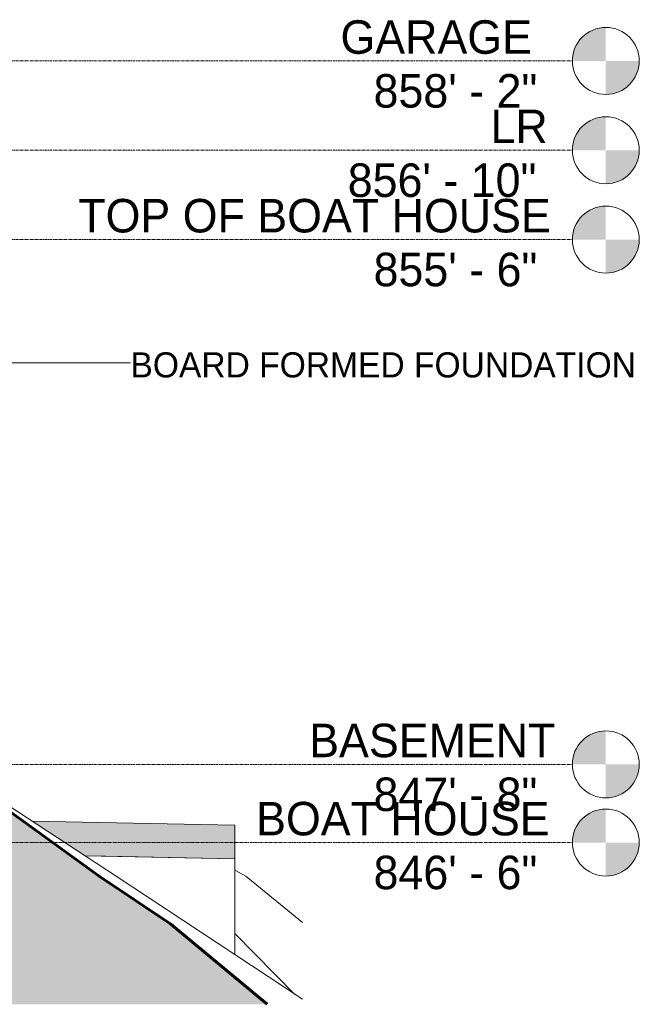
# Model space of a CAD drawing. Header units: inches. Extents: x 1871 to 3215, y -167 to 342.
# Tile 53 of 54: x 3104 to 3215, y -167 to 9. Entities that reach past the tile are written whole.
import ezdxf

# ---------------------------------------------------------------- set-up
doc = ezdxf.new("R2010")
doc.units = ezdxf.units.IN
doc.header["$MEASUREMENT"] = 0
doc.linetypes.add('Grid Line 1_2_', pattern=[0.875, 0.5, -0.125, 0.125, -0.125])
for name, color, linetype, lineweight in [('A-FLOR-LEVL', 51, 'Continuous', 9), ('A-FLOR-LEVL-1', 51, 'Grid Line 1_2_', 9), ('C-BLDG-PADS', 91, 'Continuous', 9), ('C-TOPO', 7, 'Continuous', 9), ('C-TOPO-1', 7, 'Continuous', 60), ('G-ANNO-TEXT', 231, 'Continuous', 9)]:
    doc.layers.add(name, color=color, linetype=linetype, lineweight=lineweight)
doc.styles.add('Century Gothic', font='ufonts.com_century-gothic.ttf', dxfattribs={"height": 6})
doc.styles.add('Century Gothic_1', font='ufonts.com_century-gothic.ttf', dxfattribs={"height": 4.5})

# ---------------------------------------------------------------- blocks, each defined once
blk = doc.blocks.new('Level - Level Head - Circle-50818-BUILDING ELEVATION - EAST')
at = {"layer": 'A-FLOR-LEVL'}
h = blk.add_hatch(color=256, dxfattribs=at)
edge = h.paths.add_edge_path(flags=0)
edge.add_line((3209.11, 2), (3203.11, 2))
edge.add_arc((3209.11, 2), 6, 90, 180, ccw=False)
edge.add_line((3209.11, 8), (3209.11, 2))
h = blk.add_hatch(color=256, dxfattribs=at)
edge = h.paths.add_edge_path(flags=0)
edge.add_line((3209.11, -4), (3209.11, 2))
edge.add_line((3209.11, 2), (3215.11, 2))
edge.add_arc((3209.11, 2), 6, 270, 360, ccw=False)
blk.add_circle((3209.11, 2), 6, dxfattribs=at)

msp = doc.modelspace()

# ---------------------------------------------------------------- hatches: boundary and pattern name
at = {"layer": 'C-BLDG-PADS'}
msp.add_hatch(color=256, dxfattribs=at).paths.add_polyline_path([(3142.6, -140.92), (3142.6, -134.92), (3106.25, -134.16), (3115.76, -140.36), (3135.53, -140.77)], flags=0)
at = {"layer": 'C-TOPO'}
h = msp.add_hatch(dxfattribs=at)
h.set_pattern_fill('FP_15', color=256, style=0, pattern_type=2)
h.set_pattern_definition([(0, (2677.103, 0), (12, 12), [12, -12]), (0, (2677.103, 4.5), (12, 12), [12, -12]), (0, (2677.103, 9), (12, 12), [12, -12]), (90, (2678.603, 10.5), (-12, 12), [12, -12]), (90, (2683.103, 10.5), (-12, 12), [12, -12]), (90, (2687.603, 10.5), (-12, 12), [12, -12])])
h.paths.add_polyline_path([(3145.14, -166.98), (3148.42, -166.98), (3131.13, -152.6), (3118.3, -144), (3088.74, -122.74), (3084.21, -120), (3014.9, -95.98), (3014.72, -95.95), (2887.69, -72.38), (2885.36, -72), (2884.52, -72.24), (2818.58, -82.41), (2809.97, -82.56), (2724.2, -100.43), (2695.92, -103.53), (2658.47, -103.71), (2614.69, -98.44), (2589.97, -99.67), (2555.84, -91.37), (2391.91, -48), (2391.78, -48), (2379.62, -46.84), (2259.06, -12.32), (2217.24, -10.57), (2181.8, -12.19), (2164.65, -18.04), (2144.33, -18.85), (2129.98, -20.98), (2067.65, -15.01), (1959.21, -11.97), (1941.68, -10.5), (1941.68, -166.98), (3135.53, -166.98)], flags=0)

# ---------------------------------------------------------------- linework, layer by layer
at = {"layer": 'A-FLOR-LEVL-1'}
for p, q in [((1876.53, 2), (3203.11, 2)), ((1876.53, -14), (3203.11, -14)), ((1876.53, -30), (3203.11, -30)), ((1876.53, -124), (3203.11, -124)), ((1876.53, -138), (3203.11, -138))]:
    msp.add_line(p, q, dxfattribs=at)
at = {"layer": 'C-BLDG-PADS'}
for p, q in [((3106.25, -134.16), (3142.6, -134.92)), ((3142.6, -140.92), (3142.6, -134.92)), ((3142.6, -140.92), (3115.76, -140.36))]:
    msp.add_line(p, q, dxfattribs=at)
at = {"layer": 'C-TOPO'}
for p, q in [((3088.74, -122.74), (3118.3, -144)), ((3121.34, -144), (3088.74, -122.74)), ((3115.76, -140.36), (3119.44, -140.44)), ((3115.76, -140.36), (3119.44, -140.44)), ((3115.76, -140.36), (3142.6, -140.92)), ((3119.44, -140.44), (3142.6, -140.92)), ((3119.44, -140.44), (3142.6, -140.92)), ((3142.6, -140.92), (3142.6, -158.05)), ((3142.6, -140.92), (3142.6, -158.05)), ((3118.3, -144), (3131.13, -152.6)), ((3121.34, -144), (3154.75, -166.08)), ((3144.58, -144), (3142.6, -142.94)), ((3144.58, -144), (3154.75, -152.32)), ((3131.13, -152.6), (3148.42, -166.98)), ((3153.4, -165.2), (3142.6, -154.29))]:
    msp.add_line(p, q, dxfattribs=at)
at = {"layer": 'C-TOPO-1'}
for p, q in [((3088.74, -122.74), (3118.3, -144)), ((3118.3, -144), (3131.13, -152.6)), ((3131.13, -152.6), (3148.42, -166.98))]:
    msp.add_line(p, q, dxfattribs=at)
at = {"layer": 'G-ANNO-TEXT'}
msp.add_line((3101.68, -52.06), (3123.91, -52.06), dxfattribs=at)

# ---------------------------------------------------------------- block references
at = {"layer": 'A-FLOR-LEVL'}
for p in [(0, 0), (0, -16), (0, -32), (0, -126), (0, -140)]:
    msp.add_blockref('Level - Level Head - Circle-50818-BUILDING ELEVATION - EAST', p, dxfattribs=at)

# ---------------------------------------------------------------- texts
at = {"layer": 'A-FLOR-LEVL', "char_height": 6, "attachment_point": 1, "style": 'Century Gothic'}
for s, insert, width in [('GARAGE', (3161.55, 9.28), 43.4805), ('858\' - 2"', (3167.48, -0.36), 36.663), ('LR', (3188.44, -6.72), 10.908), ('856\' - 10"', (3162.85, -16.36), 42.2685), ('TOP OF BOAT HOUSE', (3114.55, -22.72), 100.4445), ('855\' - 6"', (3167.48, -32.36), 36.663), ('BASEMENT', (3155.94, -116.72), 50.298), ('847\' - 8"', (3167.48, -126.36), 36.663), ('BOAT HOUSE', (3146.43, -130.72), 61.812), ('846\' - 6"', (3167.48, -140.36), 36.663)]:
    msp.add_mtext(s, dxfattribs=dict(at, insert=insert, width=width))
at = {"layer": 'G-ANNO-TEXT', "insert": (3123.91, -50.19), "char_height": 4.5, "width": 114.534, "attachment_point": 1, "style": 'Century Gothic_1'}
msp.add_mtext('BOARD FORMED FOUNDATION', dxfattribs=at)

doc.saveas('drawing.dxf')
